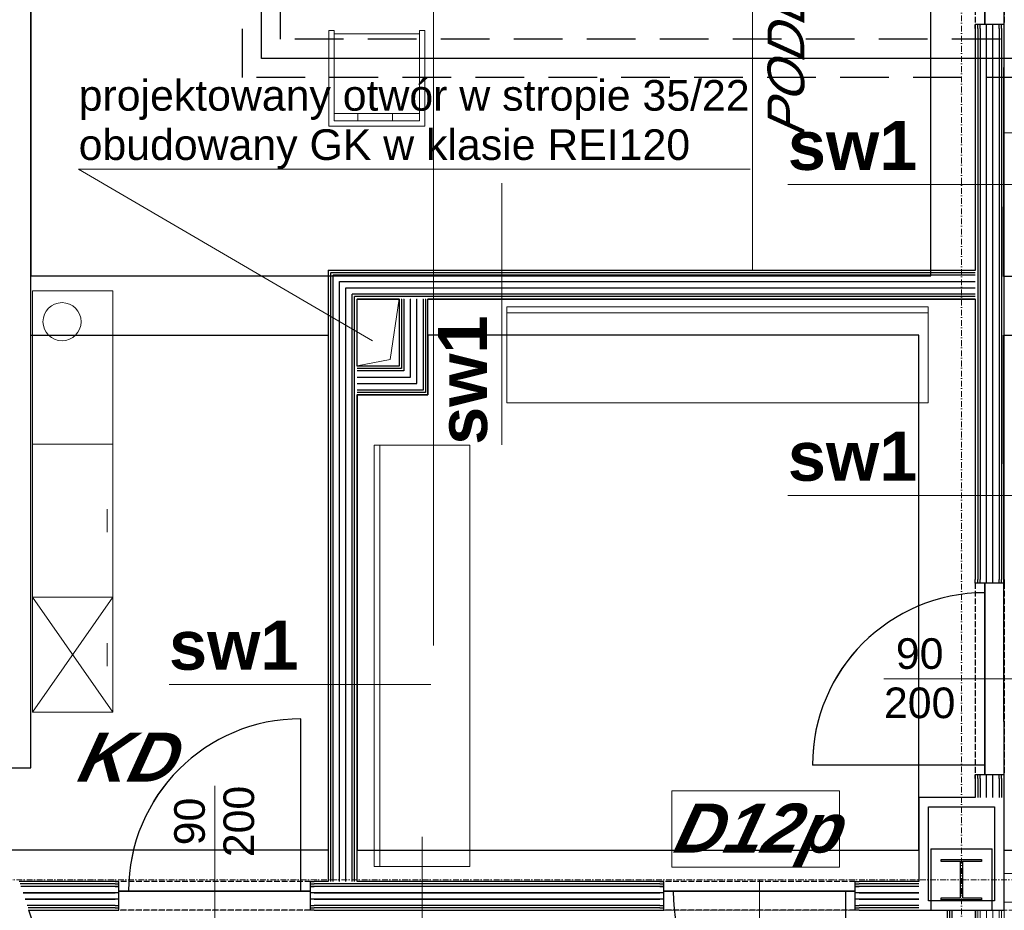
# Model space of a CAD drawing. Header units: millimetres. Extents: x -8642 to 28269, y -6609 to 3701.
# Tile 133 of 256: x 2388 to 2902, y -616 to -151. Entities that reach past the tile are written whole.
import ezdxf
from ezdxf.enums import TextEntityAlignment as Align

# ---------------------------------------------------------------- set-up
doc = ezdxf.new("R2010")
doc.units = ezdxf.units.MM
doc.header["$LTSCALE"] = 1000
doc.header["$MEASUREMENT"] = 0
for name, pattern in [('DASHED', [19.05, 12.7, -6.35]), ('rzut 1 pietra$0$ArchiTECH.PC 1. Line Type', [0.004, 0.003, -0.001]), ('rzut 1 pietra$0$ArchiTECH.PC 5. Line Type', [0.0053, 0.003, -0.001, 0.0003, -0.001]), ('rzut 1 pietra$0$ArchiTECH.PC Solid Line Type', [0]), ('SUFIT_1 PIETRO$0$ArchiTECH.PC 1. Line Type', [0.004, 0.003, -0.001]), ('SUFIT_1 PIETRO$0$ArchiTECH.PC Solid Line Type', [0])]:
    doc.linetypes.add(name, pattern=pattern)
doc.layers.add('IS_ARCH', color=254, linetype='Continuous', lineweight=18)
doc.layers.add('IS_FREON_GAZ', color=254, linetype='DASHED', lineweight=30)
for name, color, linetype in [('IS_WK_KAN_SKROPLINY', 254, 'DASHED'), ('SUFIT_1 PIETRO$0$ELEM KONSTRUKCJI - inwent', 254, 'Continuous'), ('SUFIT_1 PIETRO$0$INWENTARYZACJA', 254, 'Continuous'), ('SUFIT_1 PIETRO$0$sciany projektowane', 254, 'Continuous'), ('SUFIT_1 PIETRO$0$TYP SUFITÓW_NOWYCH', 254, 'Continuous')]:
    doc.layers.add(name, color=color, linetype=linetype)
doc.styles.add('rzut 1 pietra$0$ArchiTECHStyle1', font='arial.ttf', dxfattribs={"height": 0.16})
doc.styles.add('rzut 1 pietra$0$ArchiTECHStyle2', font='ariali.ttf', dxfattribs={"oblique": 15, "height": 0.16})
doc.styles.add('rzut 1 pietra$0$ArchiTECHStyle3', font='arialbd.ttf', dxfattribs={"height": 0.192})
doc.styles.add('rzut 1 pietra$0$ArchiTECHStyle4', font='arialbi.ttf', dxfattribs={"oblique": 15, "height": 0.256})

msp = doc.modelspace()

# ---------------------------------------------------------------- linework, layer by layer
at = {"layer": 'IS_ARCH', "linetype": 'rzut 1 pietra$0$ArchiTECH.PC 5. Line Type'}
for p, q in [((2880, 773.48), (2880, -2117.32)), ((-3581.18, -600), (11755.5, -600))]:
    msp.add_line(p, q, dxfattribs=at)
at = {"layer": 'IS_ARCH', "linetype": 'rzut 1 pietra$0$ArchiTECH.PC Solid Line Type'}
for p, q in [((2604.29, 161.07), (2604.29, -477.75)), ((2770.88, -281.69), (2770.88, 60)), ((2394, -541.51), (2394, -54)), ((2892.18, -53.34), (2892.18, -153.34)), ((2892.18, -153.34), (2892.18, -53.34)), ((2892.18, -53.34), (2892.18, -153.34)), ((2888.43, -153.34), (2887.18, -153.34)), ((2887.18, -153.34), (2887.18, -155.34)), ((2887.18, -155.34), (2887.18, -153.34)), ((2889.68, -153.34), (2888.43, -153.34)), ((2888.43, -155.34), (2888.43, -153.34)), ((2892.18, -153.34), (2889.68, -153.34)), ((2889.68, -155.34), (2889.68, -153.34)), ((2899.68, -153.34), (2892.18, -153.34)), ((2893.02, -155.34), (2893.02, -153.34)), ((2896.35, -155.34), (2896.35, -153.34)), ((2900.93, -153.34), (2899.68, -153.34)), ((2899.68, -155.34), (2899.68, -153.34)), ((2902.18, -153.34), (2900.93, -153.34)), ((2900.93, -155.34), (2900.93, -153.34)), ((2902.18, -155.34), (2902.18, -153.34)), ((2549.71, -156.51), (2549.71, -206.51)), ((2552.44, -156.51), (2549.71, -156.51)), ((2552.44, -203.78), (2552.44, -156.51)), ((2552.44, -158.33), (2596.98, -158.33)), ((2599.71, -156.51), (2596.98, -156.51)), ((2596.98, -156.51), (2596.98, -203.78)), ((2599.71, -206.51), (2599.71, -156.51)), ((2887.18, -155.34), (2887.18, -281.69)), ((2888.43, -155.34), (2888.43, -443.08)), ((2889.68, -155.34), (2889.68, -443.08)), ((2893.02, -443.08), (2893.02, -155.34)), ((2896.35, -443.08), (2896.35, -155.34)), ((2899.68, -155.34), (2899.68, -443.08)), ((2900.93, -155.34), (2900.93, -443.08)), ((2902.18, -443.08), (2902.18, -155.34)), ((2552.35, -199.87), (2596.98, -199.87)), ((2564.8, -203.78), (2564.71, -199.87)), ((2582.98, -199.87), (2582.98, -203.78)), ((2596.98, -203.78), (2552.44, -203.78)), ((2549.71, -206.51), (2599.71, -206.51)), ((2902.18, -209.92), (3577.68, -209.92)), ((2419.03, -228.93), (2769.69, -228.93)), ((2572.42, -318.68), (2419.03, -228.93)), ((2639.94, -236.17), (2639.94, -372.92)), ((2926.07, -237), (2789.32, -237)), ((2549.39, -281.69), (2549.39, -600.92)), ((2887.18, -281.69), (2549.39, -281.69)), ((2550.64, -600.92), (2550.64, -282.94)), ((2887.18, -282.94), (2550.64, -282.94)), ((2551.89, -600.92), (2551.89, -284.19)), ((2887.18, -284.19), (2551.89, -284.19)), ((2555.23, -600.92), (2555.23, -287.53)), ((2555.23, -287.53), (2887.18, -287.53)), ((2436.88, -292.48), (2394.88, -292.48)), ((2394.88, -292.48), (2394.88, -372.48)), ((2436.88, -372.48), (2436.88, -292.48)), ((2558.56, -600.92), (2558.56, -290.86)), ((2558.56, -290.86), (2887.18, -290.86)), ((2561.89, -600.92), (2561.89, -294.19)), ((2887.18, -294.19), (2561.89, -294.19)), ((2563.14, -600.92), (2563.14, -295.44)), ((2887.18, -295.44), (2563.14, -295.44)), ((2564.39, -331.69), (2564.39, -296.69)), ((2564.39, -296.69), (2586.39, -296.69)), ((2564.39, -296.69), (2564.39, -331.69)), ((2586.39, -296.69), (2564.39, -296.69)), ((2564.39, -296.69), (2564.39, -296.69)), ((2581.62, -328.39), (2586.39, -296.69)), ((2581.62, -328.39), (2586.39, -296.69)), ((2581.62, -328.39), (2586.39, -296.69)), ((2586.39, -296.69), (2586.39, -331.69)), ((2586.39, -296.69), (2586.39, -331.69)), ((2586.39, -296.69), (2586.39, -331.69)), ((2586.39, -331.69), (2586.39, -296.69)), ((2586.39, -296.69), (2586.39, -331.69)), ((2587.64, -296.69), (2587.64, -332.94)), ((2588.89, -296.69), (2588.89, -334.19)), ((2592.23, -337.53), (2592.23, -296.69)), ((2595.56, -340.86), (2595.56, -296.69)), ((2598.89, -296.69), (2598.89, -344.19)), ((2600.14, -296.69), (2600.14, -345.44)), ((2601.39, -346.69), (2601.39, -296.69)), ((2601.39, -296.69), (2887.18, -296.69)), ((2887.18, -296.69), (2887.18, -443.08)), ((2862.56, -300.92), (2642.56, -300.92)), ((2642.56, -300.92), (2642.56, -350.92)), ((2862.56, -350.92), (2862.56, -300.92)), ((2862.56, -303.92), (2642.56, -303.92)), ((2564.39, -331.69), (2581.62, -328.39)), ((2564.39, -331.69), (2581.62, -328.39)), ((2564.39, -331.69), (2581.62, -328.39)), ((2586.39, -331.69), (2564.39, -331.69)), ((2586.39, -331.69), (2564.39, -331.69)), ((2586.39, -331.69), (2564.39, -331.69)), ((2564.39, -331.69), (2586.39, -331.69)), ((2586.39, -331.69), (2564.39, -331.69)), ((2587.64, -332.94), (2564.39, -332.94)), ((2588.89, -334.19), (2564.39, -334.19)), ((2564.39, -337.53), (2592.23, -337.53)), ((2564.39, -340.86), (2595.56, -340.86)), ((2598.89, -344.19), (2564.39, -344.19)), ((2600.14, -345.44), (2564.39, -345.44)), ((2564.39, -346.69), (2601.39, -346.69)), ((2564.39, -600.92), (2564.39, -346.69)), ((2642.56, -350.92), (2862.56, -350.92)), ((2394.88, -452.48), (2394.88, -372.48)), ((2394.88, -372.48), (2436.88, -372.48)), ((2394.88, -372.48), (2436.88, -372.48)), ((2436.88, -372.48), (2436.88, -452.48)), ((2573.26, -373.1), (2573.26, -593.1)), ((2623.26, -373.1), (2573.26, -373.1)), ((2576.26, -373.1), (2576.26, -593.1)), ((2623.26, -593.1), (2623.26, -373.1)), ((2926.07, -399.33), (2789.32, -399.33)), ((2433.88, -418.48), (2433.88, -406.48)), ((2887.18, -445.08), (2887.18, -443.08)), ((2887.18, -445.08), (2887.18, -443.08)), ((2888.43, -445.08), (2887.18, -445.08)), ((2888.43, -445.08), (2888.43, -443.08)), ((2889.68, -445.08), (2888.43, -445.08)), ((2889.68, -445.08), (2889.68, -443.08)), ((2892.18, -445.08), (2889.68, -445.08)), ((2899.68, -445.08), (2892.18, -445.08)), ((2892.18, -445.08), (2892.18, -545.08)), ((2892.18, -545.08), (2892.18, -445.08)), ((2892.18, -545.08), (2892.18, -445.08)), ((2893.02, -445.08), (2893.02, -443.08)), ((2896.35, -445.08), (2896.35, -443.08)), ((2899.68, -445.08), (2899.68, -443.08)), ((2900.93, -445.08), (2899.68, -445.08)), ((2900.93, -445.08), (2900.93, -443.08)), ((2902.18, -445.08), (2900.93, -445.08)), ((2902.18, -443.08), (2902.18, -445.08)), ((2436.88, -452.48), (2394.88, -452.48)), ((2394.88, -452.48), (2394.88, -452.48)), ((2394.88, -452.48), (2394.88, -512.48)), ((2436.88, -452.48), (2394.88, -452.48)), ((2394.88, -452.48), (2394.88, -452.48)), ((2394.88, -452.48), (2436.88, -512.48)), ((2394.88, -512.48), (2436.88, -452.48)), ((2436.88, -512.48), (2436.88, -452.48)), ((2433.88, -476.48), (2433.88, -488.48)), ((2602.96, -498.03), (2466.21, -498.03)), ((2913.02, -495.08), (2839.5, -495.08)), ((2394.88, -512.48), (2436.88, -512.48)), ((2535.07, -605.92), (2535.07, -515.92)), ((2368.1, -541.51), (2394, -541.51)), ((2892.18, -540.08), (2802.18, -540.08)), ((2888.43, -545.08), (2887.18, -545.08)), ((2887.18, -545.08), (2887.18, -547.08)), ((2887.18, -547.08), (2887.18, -545.08)), ((2887.18, -547.08), (2887.18, -556.92)), ((2889.68, -545.08), (2888.43, -545.08)), ((2888.43, -547.08), (2888.43, -545.08)), ((2888.43, -547.08), (2888.43, -556.92)), ((2892.18, -545.08), (2889.68, -545.08)), ((2889.68, -547.08), (2889.68, -545.08)), ((2889.68, -547.08), (2889.68, -556.92)), ((2899.68, -545.08), (2892.18, -545.08)), ((2893.02, -547.08), (2893.02, -545.08)), ((2893.02, -556.92), (2893.02, -547.08)), ((2896.35, -547.08), (2896.35, -545.08)), ((2896.35, -556.92), (2896.35, -547.08)), ((2900.93, -545.08), (2899.68, -545.08)), ((2899.68, -547.08), (2899.68, -545.08)), ((2899.68, -547.08), (2899.68, -556.92)), ((2902.18, -545.08), (2900.93, -545.08)), ((2900.93, -547.08), (2900.93, -545.08)), ((2900.93, -547.08), (2900.93, -556.92)), ((2902.18, -547.08), (2902.18, -545.08)), ((2902.18, -556.92), (2902.18, -547.08)), ((2490.07, -631.32), (2490.07, -550.92)), ((2728.78, -593.53), (2728.78, -553.53)), ((2728.78, -553.53), (2816.36, -553.53)), ((2816.36, -553.53), (2816.36, -593.53)), ((2857.68, -556.92), (2857.68, -600.92)), ((2887.18, -556.92), (2857.68, -556.92)), ((2902.18, -596.79), (2902.18, -556.92)), ((2862.68, -610.92), (2862.68, -561.92)), ((2862.68, -561.92), (2897.18, -561.92)), ((2897.18, -561.92), (2897.18, -610.92)), ((2598.33, -577.64), (2598.33, -714.38)), ((2895.93, -583.92), (2863.93, -583.92)), ((2863.93, -583.92), (2863.93, -615.92)), ((2895.93, -615.92), (2895.93, -583.92)), ((2895.93, -583.92), (2895.93, -583.92)), ((2869.43, -589.42), (2890.43, -589.42)), ((2869.43, -590.42), (2869.43, -589.42)), ((2869.43, -589.42), (2869.43, -589.42)), ((2869.43, -589.42), (2890.43, -589.42)), ((2869.43, -590.42), (2869.43, -589.42)), ((2879.43, -590.42), (2869.43, -590.42)), ((2879.43, -590.42), (2869.43, -590.42)), ((2879.43, -609.42), (2879.43, -590.42)), ((2879.43, -609.42), (2879.43, -590.42)), ((2890.43, -590.42), (2880.43, -590.42)), ((2880.43, -590.42), (2880.43, -609.42)), ((2890.43, -590.42), (2880.43, -590.42)), ((2880.43, -590.42), (2880.43, -609.42)), ((2890.43, -589.42), (2890.43, -590.42)), ((2890.43, -589.42), (2890.43, -590.42)), ((2573.26, -593.1), (2623.26, -593.1)), ((2816.36, -593.53), (2728.78, -593.53)), ((2438.07, -600.92), (2388.03, -600.92)), ((2440.07, -600.92), (2438.07, -600.92)), ((2438.07, -600.92), (2440.07, -600.92)), ((2440.07, -602.17), (2440.07, -600.92)), ((2540.07, -602.17), (2540.07, -600.92)), ((2540.07, -600.92), (2542.07, -600.92)), ((2540.07, -600.92), (2542.07, -600.92)), ((2549.39, -600.92), (2542.07, -600.92)), ((2722.48, -600.92), (2564.39, -600.92)), ((2724.48, -600.92), (2722.48, -600.92)), ((2722.48, -600.92), (2724.48, -600.92)), ((2724.48, -602.17), (2724.48, -600.92)), ((2774.48, -600.51), (2774.48, -691.09)), ((2824.48, -602.17), (2824.48, -600.92)), ((2824.48, -600.92), (2826.48, -600.92)), ((2824.48, -600.92), (2826.48, -600.92)), ((2857.68, -600.92), (2826.48, -600.92)), ((3164.93, -596.79), (2902.18, -596.79)), ((2438.07, -602.17), (2388.45, -602.17)), ((2438.07, -603.42), (2388.87, -603.42)), ((2438.07, -602.17), (2440.07, -602.17)), ((2438.07, -603.42), (2440.07, -603.42)), ((2440.07, -603.42), (2440.07, -602.17)), ((2440.07, -605.92), (2440.07, -603.42)), ((2440.07, -613.42), (2440.07, -605.92)), ((2540.07, -605.92), (2440.07, -605.92)), ((2440.07, -605.92), (2540.07, -605.92)), ((2540.07, -605.92), (2440.07, -605.92)), ((2540.07, -603.42), (2540.07, -602.17)), ((2540.07, -602.17), (2542.07, -602.17)), ((2540.07, -605.92), (2540.07, -603.42)), ((2540.07, -603.42), (2542.07, -603.42)), ((2540.07, -613.42), (2540.07, -605.92)), ((2722.48, -602.17), (2542.07, -602.17)), ((2722.48, -603.42), (2542.07, -603.42)), ((2722.48, -602.17), (2724.48, -602.17)), ((2722.48, -603.42), (2724.48, -603.42)), ((2724.48, -603.42), (2724.48, -602.17)), ((2724.48, -605.92), (2724.48, -603.42)), ((2724.48, -613.42), (2724.48, -605.92)), ((2824.48, -605.92), (2724.48, -605.92)), ((2724.48, -605.92), (2824.48, -605.92)), ((2824.48, -605.92), (2724.48, -605.92)), ((2819.48, -605.92), (2819.48, -695.92)), ((2824.48, -603.42), (2824.48, -602.17)), ((2824.48, -602.17), (2826.48, -602.17)), ((2824.48, -605.92), (2824.48, -603.42)), ((2824.48, -603.42), (2826.48, -603.42)), ((2824.48, -613.42), (2824.48, -605.92)), ((2857.68, -602.17), (2826.48, -602.17)), ((2857.68, -603.42), (2826.48, -603.42)), ((2389.99, -606.75), (2438.07, -606.75)), ((2391.11, -610.08), (2438.07, -610.08)), ((2440.07, -606.75), (2438.07, -606.75)), ((2440.07, -610.08), (2438.07, -610.08)), ((2542.07, -606.75), (2540.07, -606.75)), ((2542.07, -610.08), (2540.07, -610.08)), ((2542.07, -606.75), (2722.48, -606.75)), ((2542.07, -610.08), (2722.48, -610.08)), ((2724.48, -606.75), (2722.48, -606.75)), ((2724.48, -610.08), (2722.48, -610.08)), ((2826.48, -606.75), (2824.48, -606.75)), ((2826.48, -610.08), (2824.48, -610.08)), ((2826.48, -606.75), (2857.68, -606.75)), ((2826.48, -610.08), (2857.68, -610.08)), ((2897.18, -610.92), (2862.68, -610.92)), ((2869.43, -610.42), (2869.43, -609.42)), ((2869.43, -609.42), (2879.43, -609.42)), ((2869.43, -610.42), (2869.43, -609.42)), ((2869.43, -609.42), (2879.43, -609.42)), ((2890.43, -610.42), (2869.43, -610.42)), ((2890.43, -610.42), (2869.43, -610.42)), ((2880.43, -609.42), (2890.43, -609.42)), ((2880.43, -609.42), (2890.43, -609.42)), ((2890.43, -609.42), (2890.43, -610.42)), ((2890.43, -609.42), (2890.43, -610.42)), ((2438.07, -613.42), (2392.23, -613.42)), ((2438.07, -614.67), (2392.65, -614.67)), ((2393.07, -615.92), (2438.07, -615.92)), ((2407.44, -658.75), (2393.07, -615.92)), ((2438.07, -613.42), (2440.07, -613.42)), ((2438.07, -614.67), (2440.07, -614.67)), ((2438.07, -615.92), (2440.07, -615.92)), ((2440.07, -614.67), (2440.07, -613.42)), ((2440.07, -615.92), (2440.07, -614.67)), ((2540.07, -614.67), (2540.07, -613.42)), ((2540.07, -613.42), (2542.07, -613.42)), ((2540.07, -615.92), (2540.07, -614.67)), ((2540.07, -614.67), (2542.07, -614.67)), ((2542.07, -615.92), (2540.07, -615.92)), ((2722.48, -613.42), (2542.07, -613.42)), ((2722.48, -614.67), (2542.07, -614.67)), ((2542.07, -615.92), (2722.48, -615.92)), ((2722.48, -613.42), (2724.48, -613.42)), ((2722.48, -614.67), (2724.48, -614.67)), ((2722.48, -615.92), (2724.48, -615.92)), ((2724.48, -614.67), (2724.48, -613.42)), ((2724.48, -615.92), (2724.48, -614.67)), ((2824.48, -614.67), (2824.48, -613.42)), ((2824.48, -613.42), (2826.48, -613.42)), ((2824.48, -615.92), (2824.48, -614.67)), ((2824.48, -614.67), (2826.48, -614.67)), ((2826.48, -615.92), (2824.48, -615.92)), ((2857.68, -613.42), (2826.48, -613.42)), ((2857.68, -614.67), (2826.48, -614.67)), ((2826.48, -615.92), (2857.68, -615.92)), ((2857.68, -615.92), (2887.18, -615.92)), ((2863.93, -615.92), (2895.93, -615.92)), ((2887.18, -615.92), (2887.18, -862.21)), ((2888.43, -615.92), (2888.43, -860.96)), ((2889.68, -615.92), (2889.68, -859.71)), ((2893.02, -856.38), (2893.02, -615.92)), ((2896.35, -853.05), (2896.35, -615.92)), ((2899.68, -615.92), (2899.68, -849.71)), ((2900.93, -615.92), (2900.93, -848.46)), ((2902.18, -611.79), (3164.93, -611.79)), ((2902.18, -615.92), (2902.18, -611.79)), ((2902.18, -847.21), (2902.18, -615.92))]:
    msp.add_line(p, q, dxfattribs=at)
at = {"layer": 'IS_ARCH', "linetype": 'rzut 1 pietra$0$ArchiTECH.PC 1. Line Type'}
for p, q in [((2887.18, -53.34), (2887.18, -153.34)), ((2902.18, -53.34), (2902.18, -153.34)), ((2887.18, -445.08), (2887.18, -545.08)), ((2902.18, -445.08), (2902.18, -545.08)), ((2540.07, -600.92), (2440.07, -600.92)), ((2824.48, -600.92), (2724.48, -600.92)), ((2392.75, -615.92), (5033.75, -615.92)), ((2540.07, -615.92), (2440.07, -615.92)), ((2824.48, -615.92), (2724.48, -615.92))]:
    msp.add_line(p, q, dxfattribs=at)
at = {"layer": 'IS_ARCH', "linetype": 'rzut 1 pietra$0$ArchiTECH.PC Solid Line Type'}
msp.add_circle((2410.36, -308.59), 9.95, dxfattribs=at)
for centre, start, end in [((2892.18, -540.08), 90, 180), ((2535.07, -605.92), 90, 180), ((2819.48, -605.92), 180, 270)]:
    msp.add_arc(centre, 90, start, end, dxfattribs=at)
at = {"layer": 'IS_FREON_GAZ', "linetype": 'Continuous', "ltscale": 0.002}
msp.add_lwpolyline([(3249.53, -480.96), (3155.37, -480.96), (3155.37, -171.09), (2514.43, -171.09), (2514.43, -77.5), (2400.5, -77.5)], dxfattribs=at)
at = {"layer": 'IS_FREON_GAZ', "ltscale": 0.002}
msp.add_lwpolyline([(3249.53, -490.96), (3146.87, -490.96), (3146.87, -181.09), (2504.53, -181.09), (2504.53, -87.5), (2400.5, -87.5)], dxfattribs=at)
at = {"layer": 'IS_WK_KAN_SKROPLINY', "lineweight": 30, "ltscale": 0.002}
msp.add_lwpolyline([(3249.53, -470.96), (3166.97, -470.96), (3166.97, -161.09), (2524.43, -161.09), (2524.43, -67.5), (2400.5, -67.5)], dxfattribs=at)
at = {"layer": 'SUFIT_1 PIETRO$0$ELEM KONSTRUKCJI - inwent', "linetype": 'SUFIT_1 PIETRO$0$ArchiTECH.PC Solid Line Type'}
for p, q in [((2895.93, -584), (2863.93, -584)), ((2863.93, -584), (2863.93, -616)), ((2895.93, -616), (2895.93, -584)), ((2895.93, -584), (2895.93, -584)), ((2869.43, -589.5), (2890.43, -589.5)), ((2869.43, -590.5), (2869.43, -589.5)), ((2869.43, -589.5), (2869.43, -589.5)), ((2869.43, -589.5), (2890.43, -589.5)), ((2869.43, -590.5), (2869.43, -589.5)), ((2879.43, -590.5), (2869.43, -590.5)), ((2879.43, -590.5), (2869.43, -590.5)), ((2879.43, -609.5), (2879.43, -590.5)), ((2879.43, -609.5), (2879.43, -590.5)), ((2890.43, -590.5), (2880.43, -590.5)), ((2880.43, -590.5), (2880.43, -609.5)), ((2890.43, -590.5), (2880.43, -590.5)), ((2880.43, -590.5), (2880.43, -609.5)), ((2890.43, -589.5), (2890.43, -590.5)), ((2890.43, -589.5), (2890.43, -590.5)), ((2869.43, -610.5), (2869.43, -609.5)), ((2869.43, -609.5), (2879.43, -609.5)), ((2869.43, -610.5), (2869.43, -609.5)), ((2869.43, -609.5), (2879.43, -609.5)), ((2890.43, -610.5), (2869.43, -610.5)), ((2890.43, -610.5), (2869.43, -610.5)), ((2880.43, -609.5), (2890.43, -609.5)), ((2880.43, -609.5), (2890.43, -609.5)), ((2890.43, -609.5), (2890.43, -610.5)), ((2890.43, -609.5), (2890.43, -610.5)), ((2863.93, -616), (2895.93, -616))]:
    msp.add_line(p, q, dxfattribs=at)
at = {"layer": 'SUFIT_1 PIETRO$0$INWENTARYZACJA', "linetype": 'SUFIT_1 PIETRO$0$ArchiTECH.PC Solid Line Type'}
for p, q in [((2394, -541.59), (2394, -54.08)), ((2368.1, -541.59), (2394, -541.59)), ((2857.68, -557), (2857.68, -601)), ((2887.18, -557), (2857.68, -557)), ((2902.18, -616), (2902.18, -557)), ((2862.68, -611), (2862.68, -562)), ((2862.68, -562), (2897.18, -562)), ((2897.18, -562), (2897.18, -611)), ((2897.18, -611), (2862.68, -611)), ((2409.02, -663.53), (2393.07, -616)), ((2857.68, -616), (2872.5, -616)), ((2887.5, -616), (2902.18, -616))]:
    msp.add_line(p, q, dxfattribs=at)
at = {"layer": 'SUFIT_1 PIETRO$0$sciany projektowane', "linetype": 'SUFIT_1 PIETRO$0$ArchiTECH.PC 1. Line Type'}
for p, q in [((2887.18, -53.42), (2887.18, -153.42)), ((2902.18, -53.42), (2902.18, -153.42)), ((2887.18, -445.17), (2887.18, -545.17)), ((2902.18, -445.17), (2902.18, -545.17)), ((2540.07, -601), (2440.07, -601)), ((2824.48, -601), (2724.48, -601)), ((2540.07, -616), (2440.07, -616)), ((2824.48, -616), (2724.48, -616))]:
    msp.add_line(p, q, dxfattribs=at)
at = {"layer": 'SUFIT_1 PIETRO$0$sciany projektowane', "linetype": 'SUFIT_1 PIETRO$0$ArchiTECH.PC Solid Line Type'}
for p, q in [((2892.18, -53.42), (2892.18, -153.42)), ((2892.18, -153.42), (2892.18, -53.42)), ((2892.18, -53.42), (2892.18, -153.42)), ((2888.43, -153.42), (2887.18, -153.42)), ((2887.18, -153.42), (2887.18, -155.42)), ((2887.18, -155.42), (2887.18, -153.42)), ((2889.68, -153.42), (2888.43, -153.42)), ((2888.43, -155.42), (2888.43, -153.42)), ((2892.18, -153.42), (2889.68, -153.42)), ((2889.68, -155.42), (2889.68, -153.42)), ((2899.68, -153.42), (2892.18, -153.42)), ((2893.02, -155.42), (2893.02, -153.42)), ((2896.35, -155.42), (2896.35, -153.42)), ((2900.93, -153.42), (2899.68, -153.42)), ((2899.68, -155.42), (2899.68, -153.42)), ((2902.18, -153.42), (2900.93, -153.42)), ((2900.93, -155.42), (2900.93, -153.42)), ((2902.18, -155.42), (2902.18, -153.42)), ((2887.18, -155.42), (2887.18, -281.78)), ((2888.43, -155.42), (2888.43, -443.17)), ((2889.68, -155.42), (2889.68, -443.17)), ((2893.02, -443.17), (2893.02, -155.42)), ((2896.35, -443.17), (2896.35, -155.42)), ((2899.68, -155.42), (2899.68, -443.17)), ((2900.93, -155.42), (2900.93, -443.17)), ((2902.18, -443.17), (2902.18, -155.42)), ((2549.39, -281.78), (2549.39, -601)), ((2887.18, -281.78), (2549.39, -281.78)), ((2550.64, -601), (2550.64, -283.03)), ((2887.18, -283.03), (2550.64, -283.03)), ((2551.89, -601), (2551.89, -284.28)), ((2887.18, -284.28), (2551.89, -284.28)), ((2555.23, -601), (2555.23, -287.61)), ((2555.23, -287.61), (2887.18, -287.61)), ((2558.56, -601), (2558.56, -290.94)), ((2558.56, -290.94), (2887.18, -290.94)), ((2561.89, -601), (2561.89, -294.28)), ((2887.18, -294.28), (2561.89, -294.28)), ((2563.14, -601), (2563.14, -295.53)), ((2887.18, -295.53), (2563.14, -295.53)), ((2564.39, -331.78), (2564.39, -296.78)), ((2564.39, -296.78), (2586.39, -296.78)), ((2586.39, -296.78), (2586.39, -331.78)), ((2587.64, -296.78), (2587.64, -333.03)), ((2588.89, -296.78), (2588.89, -334.28)), ((2592.23, -337.61), (2592.23, -296.78)), ((2595.56, -340.94), (2595.56, -296.78)), ((2598.89, -296.78), (2598.89, -344.28)), ((2600.14, -296.78), (2600.14, -345.53)), ((2601.39, -346.78), (2601.39, -296.78)), ((2601.39, -296.78), (2887.18, -296.78)), ((2887.18, -296.78), (2887.18, -443.17)), ((2586.39, -331.78), (2564.39, -331.78)), ((2587.64, -333.03), (2564.39, -333.03)), ((2588.89, -334.28), (2564.39, -334.28)), ((2564.39, -337.61), (2592.23, -337.61)), ((2564.39, -340.94), (2595.56, -340.94)), ((2598.89, -344.28), (2564.39, -344.28)), ((2600.14, -345.53), (2564.39, -345.53)), ((2564.39, -346.78), (2601.39, -346.78)), ((2564.39, -601), (2564.39, -346.78)), ((2887.18, -445.17), (2887.18, -443.17)), ((2887.18, -445.17), (2887.18, -443.17)), ((2888.43, -445.17), (2887.18, -445.17)), ((2888.43, -445.17), (2888.43, -443.17)), ((2889.68, -445.17), (2888.43, -445.17)), ((2889.68, -445.17), (2889.68, -443.17)), ((2892.18, -445.17), (2889.68, -445.17)), ((2899.68, -445.17), (2892.18, -445.17)), ((2892.18, -445.17), (2892.18, -545.17)), ((2892.18, -545.17), (2892.18, -445.17)), ((2892.18, -545.17), (2892.18, -445.17)), ((2893.02, -445.17), (2893.02, -443.17)), ((2896.35, -445.17), (2896.35, -443.17)), ((2899.68, -445.17), (2899.68, -443.17)), ((2900.93, -445.17), (2899.68, -445.17)), ((2900.93, -445.17), (2900.93, -443.17)), ((2902.18, -445.17), (2900.93, -445.17)), ((2902.18, -443.17), (2902.18, -445.17)), ((2535.07, -606), (2535.07, -516)), ((2892.18, -540.17), (2802.18, -540.17)), ((2888.43, -545.17), (2887.18, -545.17)), ((2887.18, -545.17), (2887.18, -547.17)), ((2887.18, -547.17), (2887.18, -545.17)), ((2887.18, -547.17), (2887.18, -557)), ((2889.68, -545.17), (2888.43, -545.17)), ((2888.43, -547.17), (2888.43, -545.17)), ((2888.43, -547.17), (2888.43, -557)), ((2892.18, -545.17), (2889.68, -545.17)), ((2889.68, -547.17), (2889.68, -545.17)), ((2889.68, -547.17), (2889.68, -557)), ((2899.68, -545.17), (2892.18, -545.17)), ((2893.02, -547.17), (2893.02, -545.17)), ((2893.02, -557), (2893.02, -547.17)), ((2896.35, -547.17), (2896.35, -545.17)), ((2896.35, -557), (2896.35, -547.17)), ((2900.93, -545.17), (2899.68, -545.17)), ((2899.68, -547.17), (2899.68, -545.17)), ((2899.68, -547.17), (2899.68, -557)), ((2902.18, -545.17), (2900.93, -545.17)), ((2900.93, -547.17), (2900.93, -545.17)), ((2900.93, -547.17), (2900.93, -557)), ((2902.18, -547.17), (2902.18, -545.17)), ((2902.18, -557), (2902.18, -547.17)), ((2438.07, -601), (2388.03, -601)), ((2440.07, -601), (2438.07, -601)), ((2438.07, -601), (2440.07, -601)), ((2440.07, -602.25), (2440.07, -601)), ((2540.07, -602.25), (2540.07, -601)), ((2540.07, -601), (2542.07, -601)), ((2540.07, -601), (2542.07, -601)), ((2549.39, -601), (2542.07, -601)), ((2722.48, -601), (2564.39, -601)), ((2724.48, -601), (2722.48, -601)), ((2722.48, -601), (2724.48, -601)), ((2724.48, -602.25), (2724.48, -601)), ((2824.48, -602.25), (2824.48, -601)), ((2824.48, -601), (2826.48, -601)), ((2824.48, -601), (2826.48, -601)), ((2857.68, -601), (2826.48, -601)), ((2438.07, -602.25), (2388.45, -602.25)), ((2438.07, -603.5), (2388.87, -603.5)), ((2438.07, -602.25), (2440.07, -602.25)), ((2438.07, -603.5), (2440.07, -603.5)), ((2440.07, -603.5), (2440.07, -602.25)), ((2440.07, -606), (2440.07, -603.5)), ((2440.07, -613.5), (2440.07, -606)), ((2540.07, -606), (2440.07, -606)), ((2440.07, -606), (2540.07, -606)), ((2540.07, -606), (2440.07, -606)), ((2540.07, -603.5), (2540.07, -602.25)), ((2540.07, -602.25), (2542.07, -602.25)), ((2540.07, -606), (2540.07, -603.5)), ((2540.07, -603.5), (2542.07, -603.5)), ((2540.07, -613.5), (2540.07, -606)), ((2722.48, -602.25), (2542.07, -602.25)), ((2722.48, -603.5), (2542.07, -603.5)), ((2722.48, -602.25), (2724.48, -602.25)), ((2722.48, -603.5), (2724.48, -603.5)), ((2724.48, -603.5), (2724.48, -602.25)), ((2724.48, -606), (2724.48, -603.5)), ((2724.48, -613.5), (2724.48, -606)), ((2824.48, -606), (2724.48, -606)), ((2724.48, -606), (2824.48, -606)), ((2824.48, -606), (2724.48, -606)), ((2819.48, -606), (2819.48, -696)), ((2824.48, -603.5), (2824.48, -602.25)), ((2824.48, -602.25), (2826.48, -602.25)), ((2824.48, -606), (2824.48, -603.5)), ((2824.48, -603.5), (2826.48, -603.5)), ((2824.48, -613.5), (2824.48, -606)), ((2857.68, -602.25), (2826.48, -602.25)), ((2857.68, -603.5), (2826.48, -603.5)), ((2389.99, -606.83), (2438.07, -606.83)), ((2391.11, -610.17), (2438.07, -610.17)), ((2440.07, -606.83), (2438.07, -606.83)), ((2440.07, -610.17), (2438.07, -610.17)), ((2542.07, -606.83), (2540.07, -606.83)), ((2542.07, -610.17), (2540.07, -610.17)), ((2542.07, -606.83), (2722.48, -606.83)), ((2542.07, -610.17), (2722.48, -610.17)), ((2724.48, -606.83), (2722.48, -606.83)), ((2724.48, -610.17), (2722.48, -610.17)), ((2826.48, -606.83), (2824.48, -606.83)), ((2826.48, -610.17), (2824.48, -610.17)), ((2826.48, -606.83), (2857.68, -606.83)), ((2826.48, -610.17), (2857.68, -610.17)), ((2438.07, -613.5), (2392.23, -613.5)), ((2438.07, -614.75), (2392.65, -614.75)), ((2393.07, -616), (2438.07, -616)), ((2438.07, -613.5), (2440.07, -613.5)), ((2438.07, -614.75), (2440.07, -614.75)), ((2438.07, -616), (2440.07, -616)), ((2440.07, -614.75), (2440.07, -613.5)), ((2440.07, -616), (2440.07, -614.75)), ((2540.07, -614.75), (2540.07, -613.5)), ((2540.07, -613.5), (2542.07, -613.5)), ((2540.07, -616), (2540.07, -614.75)), ((2540.07, -614.75), (2542.07, -614.75)), ((2542.07, -616), (2540.07, -616)), ((2722.48, -613.5), (2542.07, -613.5)), ((2722.48, -614.75), (2542.07, -614.75)), ((2542.07, -616), (2722.48, -616)), ((2722.48, -613.5), (2724.48, -613.5)), ((2722.48, -614.75), (2724.48, -614.75)), ((2722.48, -616), (2724.48, -616)), ((2724.48, -614.75), (2724.48, -613.5)), ((2724.48, -616), (2724.48, -614.75)), ((2824.48, -614.75), (2824.48, -613.5)), ((2824.48, -613.5), (2826.48, -613.5)), ((2824.48, -616), (2824.48, -614.75)), ((2824.48, -614.75), (2826.48, -614.75)), ((2826.48, -616), (2824.48, -616)), ((2857.68, -613.5), (2826.48, -613.5)), ((2857.68, -614.75), (2826.48, -614.75)), ((2826.48, -616), (2857.68, -616)), ((2872.5, -616), (2872.5, -862.3)), ((2873.75, -616), (2873.75, -861.05)), ((2875, -616), (2875, -859.8)), ((2887.5, -847.3), (2887.5, -616))]:
    msp.add_line(p, q, dxfattribs=at)
for centre, start, end in [((2892.18, -540.17), 90, 180), ((2535.07, -606), 90, 180), ((2819.48, -606), 180, 270)]:
    msp.add_arc(centre, 90, start, end, dxfattribs=at)
at = {"layer": 'SUFIT_1 PIETRO$0$TYP SUFITÓW_NOWYCH', "linetype": 'SUFIT_1 PIETRO$0$ArchiTECH.PC Solid Line Type'}
for p, q in [((2864.03, -284.65), (2864.03, -15.58)), ((2901.95, -284.93), (2902.48, -15.99)), ((2394, -54.08), (2394.03, -284.65)), ((2394.03, -284.65), (2864.03, -284.65)), ((3224.94, -284.93), (2901.95, -284.93)), ((2394, -541.59), (2394.03, -315.65)), ((2394.03, -315.65), (2549.39, -315.65)), ((2549.39, -315.65), (2549.39, -584.58)), ((2857.68, -315.65), (2601.39, -315.65)), ((2601.39, -315.65), (2601.39, -346.78)), ((2857.68, -584.58), (2857.68, -315.65)), ((2901.95, -315.65), (3225.01, -315.65)), ((2902.18, -584.84), (2901.95, -315.65)), ((2601.39, -346.78), (2564.39, -346.78)), ((2564.39, -346.78), (2564.39, -579.02)), ((2368.1, -541.59), (2394, -541.59)), ((2564.39, -579.02), (2564.39, -584.58)), ((2394.03, -584.58), (2382.56, -584.58)), ((2549.39, -584.58), (2394.03, -584.58)), ((2564.39, -584.58), (2601.39, -584.58)), ((2601.39, -584.58), (2857.68, -584.58)), ((3225.01, -584.84), (2902.18, -584.84))]:
    msp.add_line(p, q, dxfattribs=at)

# ---------------------------------------------------------------- texts
at = {"layer": 'IS_ARCH', "style": 'rzut 1 pietra$0$ArchiTECHStyle2', "oblique": 15}
msp.add_text('PODEST 17 cm', height=19.2, rotation=90, dxfattribs=at).set_placement((2803.67, -211.6), align=Align.BOTTOM_LEFT)
at = {"layer": 'IS_ARCH'}
for s, height, style, p in [('projektowany otwór w stropie 35/22', 16, 'rzut 1 pietra$0$ArchiTECHStyle1', (2419.03, -203.2)), ('sw1', 25.6, 'rzut 1 pietra$0$ArchiTECHStyle3', (2789.32, -237)), ('obudowany GK w klasie REI120', 16, 'rzut 1 pietra$0$ArchiTECHStyle1', (2419.03, -228.93)), ('sw1', 25.6, 'rzut 1 pietra$0$ArchiTECHStyle3', (2789.32, -399.33)), ('sw1', 25.6, 'rzut 1 pietra$0$ArchiTECHStyle3', (2466.21, -498.03)), ('90', 16, 'rzut 1 pietra$0$ArchiTECHStyle1', (2845.72, -494.72)), ('200', 16, 'rzut 1 pietra$0$ArchiTECHStyle1', (2839.5, -520.45))]:
    msp.add_text(s, height=height, dxfattribs=dict(at, style=style)).set_placement(p, align=Align.BOTTOM_LEFT)
for s, height, style, p in [('sw1', 25.6, 'rzut 1 pietra$0$ArchiTECHStyle3', (2639.94, -372.92)), ('200', 16, 'rzut 1 pietra$0$ArchiTECHStyle1', (2515.43, -588.26)), ('90', 16, 'rzut 1 pietra$0$ArchiTECHStyle1', (2489.7, -582.04))]:
    msp.add_text(s, height=height, rotation=90, dxfattribs=dict(at, style=style)).set_placement(p, align=Align.BOTTOM_LEFT)
at = {"layer": 'IS_ARCH', "style": 'rzut 1 pietra$0$ArchiTECHStyle4', "oblique": 15}
for s, p in [('KD', (2417.55, -556.46)), ('D12p', (2728.78, -593.53))]:
    msp.add_text(s, height=25.6, dxfattribs=at).set_placement(p, align=Align.BOTTOM_LEFT)

doc.saveas('drawing.dxf')
